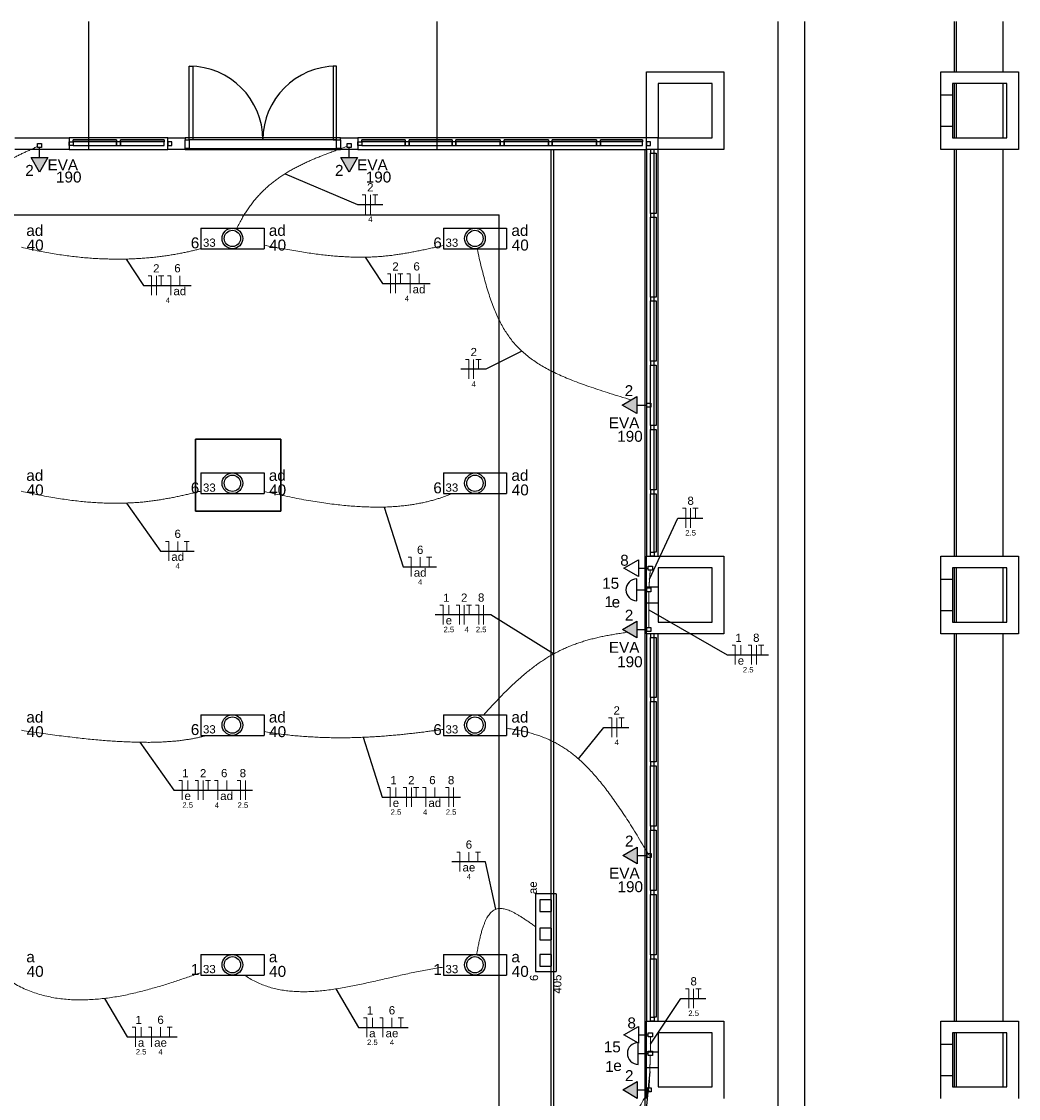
# Model space of a CAD drawing. Header units: millimetres. Extents: x 7 to 269, y 1 to 169.
# Tile 93 of 113: x 69 to 82, y 65 to 79. Entities that reach past the tile are written whole.
import ezdxf

# ---------------------------------------------------------------- set-up
doc = ezdxf.new("R2010")
doc.units = ezdxf.units.MM
doc.header["$MEASUREMENT"] = 0
for name, color, linetype, lineweight in [('Eletroduto - Marco Polo', 6, 'Continuous', 9), ('Fiação - Marco Polo', 3, 'Continuous', 9), ('Layout - Marco Polo', 252, 'Continuous', 25), ('Linha de Chamada - Marco Polo', 1, 'Continuous', 25), ('Luminárias - Marco Polo', 5, 'Continuous', 25), ('Textos - Marco Polo', 143, 'Continuous', 25), ('Tomadas - Marco Polo', 150, 'Continuous', 25)]:
    doc.layers.add(name, color=color, linetype=linetype, lineweight=lineweight)
doc.layers.add('Parede - Marco Polo', color=7, linetype='Continuous')
doc.styles.add('Arial', font='arial.ttf')

msp = doc.modelspace()

# ---------------------------------------------------------------- hatches: boundary and pattern name
at = {"layer": 'Tomadas - Marco Polo', "linetype": 'Continuous'}
for points in [[(68.913, 77.372), (69.021, 77.185), (69.129, 77.372)], [(72.909, 77.372), (73.018, 77.185), (73.126, 77.372)], [(76.729, 74.286), (76.541, 74.178), (76.729, 74.07)], [(76.73, 71.389), (76.542, 71.28), (76.73, 71.172)], [(76.733, 68.473), (76.546, 68.365), (76.733, 68.257)], [(76.733, 65.447), (76.546, 65.339), (76.733, 65.23)]]:
    msp.add_hatch(color=256, dxfattribs=at).paths.add_polyline_path(points)

# ---------------------------------------------------------------- linework, layer by layer
at = {"layer": 'Eletroduto - Marco Polo', "linetype": 'Continuous'}
for points in [[(68.285, 76.462), (68.251, 76.521), (68.223, 76.578), (68.202, 76.633), (68.187, 76.686), (68.178, 76.737), (68.175, 76.785), (68.176, 76.832), (68.183, 76.877), (68.194, 76.92), (68.21, 76.961), (68.229, 77.001), (68.253, 77.039), (68.28, 77.075), (68.31, 77.11), (68.343, 77.143), (68.379, 77.175), (68.417, 77.206), (68.457, 77.235), (68.499, 77.264), (68.542, 77.291), (68.587, 77.317), (68.632, 77.342), (68.678, 77.366), (68.725, 77.389), (68.771, 77.412), (68.818, 77.434), (68.863, 77.455), (68.908, 77.475), (68.952, 77.495), (68.994, 77.514)], [(71.569, 76.462), (71.601, 76.525), (71.634, 76.586), (71.668, 76.644), (71.704, 76.699), (71.741, 76.751), (71.779, 76.801), (71.818, 76.848), (71.859, 76.893), (71.9, 76.936), (71.943, 76.976), (71.986, 77.015), (72.031, 77.052), (72.076, 77.086), (72.123, 77.12), (72.171, 77.151), (72.219, 77.182), (72.268, 77.211), (72.319, 77.238), (72.37, 77.265), (72.422, 77.29), (72.475, 77.315), (72.528, 77.339), (72.583, 77.362), (72.638, 77.384), (72.694, 77.407), (72.75, 77.428), (72.808, 77.45), (72.865, 77.471), (72.924, 77.493), (72.983, 77.514)], [(68.79, 76.215), (68.892, 76.191), (68.992, 76.17), (69.091, 76.151), (69.188, 76.134), (69.283, 76.118), (69.376, 76.105), (69.468, 76.094), (69.558, 76.084), (69.647, 76.076), (69.733, 76.07), (69.818, 76.066), (69.901, 76.063), (69.983, 76.061), (70.063, 76.061), (70.141, 76.062), (70.217, 76.065), (70.291, 76.068), (70.364, 76.073), (70.435, 76.079), (70.505, 76.086), (70.572, 76.094), (70.638, 76.103), (70.703, 76.112), (70.765, 76.122), (70.826, 76.133), (70.885, 76.145), (70.942, 76.157), (70.997, 76.17), (71.051, 76.183), (71.103, 76.196)], [(71.916, 76.242), (72.033, 76.219), (72.146, 76.198), (72.253, 76.179), (72.355, 76.162), (72.453, 76.147), (72.547, 76.133), (72.637, 76.121), (72.723, 76.111), (72.806, 76.103), (72.885, 76.097), (72.962, 76.092), (73.036, 76.088), (73.108, 76.086), (73.178, 76.086), (73.246, 76.086), (73.312, 76.089), (73.377, 76.092), (73.441, 76.097), (73.505, 76.103), (73.568, 76.11), (73.631, 76.119), (73.693, 76.128), (73.757, 76.139), (73.82, 76.15), (73.885, 76.163), (73.951, 76.176), (74.018, 76.19), (74.087, 76.205), (74.158, 76.221), (74.231, 76.237)], [(74.668, 76.197), (74.696, 76.07), (74.725, 75.949), (74.754, 75.835), (74.783, 75.728), (74.814, 75.627), (74.845, 75.532), (74.879, 75.442), (74.913, 75.358), (74.95, 75.278), (74.989, 75.203), (75.031, 75.133), (75.075, 75.067), (75.122, 75.004), (75.173, 74.946), (75.227, 74.89), (75.286, 74.837), (75.348, 74.787), (75.415, 74.739), (75.486, 74.694), (75.562, 74.65), (75.644, 74.607), (75.731, 74.566), (75.823, 74.526), (75.922, 74.486), (76.027, 74.447), (76.139, 74.408), (76.257, 74.368), (76.382, 74.328), (76.515, 74.287), (76.655, 74.245)], [(68.784, 73.066), (68.897, 73.041), (69.007, 73.019), (69.114, 72.998), (69.217, 72.98), (69.317, 72.965), (69.413, 72.951), (69.507, 72.94), (69.597, 72.93), (69.685, 72.923), (69.77, 72.917), (69.853, 72.913), (69.933, 72.911), (70.011, 72.91), (70.086, 72.911), (70.16, 72.914), (70.232, 72.917), (70.301, 72.922), (70.37, 72.928), (70.436, 72.936), (70.502, 72.944), (70.566, 72.953), (70.628, 72.964), (70.69, 72.975), (70.751, 72.986), (70.811, 72.999), (70.87, 73.012), (70.929, 73.025), (70.987, 73.039), (71.045, 73.053), (71.103, 73.068)], [(71.921, 73.063), (72.056, 73.032), (72.186, 73.004), (72.312, 72.979), (72.433, 72.956), (72.549, 72.936), (72.661, 72.919), (72.769, 72.904), (72.873, 72.891), (72.972, 72.881), (73.068, 72.873), (73.16, 72.867), (73.248, 72.863), (73.332, 72.861), (73.414, 72.861), (73.491, 72.862), (73.566, 72.866), (73.638, 72.87), (73.706, 72.877), (73.772, 72.884), (73.836, 72.893), (73.896, 72.904), (73.954, 72.915), (74.01, 72.927), (74.064, 72.941), (74.116, 72.955), (74.165, 72.97), (74.213, 72.985), (74.259, 73.001), (74.304, 73.018), (74.347, 73.035)], [(76.885, 71.82), (76.886, 71.83), (76.887, 71.84), (76.887, 71.849), (76.888, 71.857), (76.889, 71.866), (76.889, 71.873), (76.89, 71.881), (76.89, 71.888), (76.891, 71.895), (76.891, 71.902), (76.892, 71.908), (76.892, 71.914), (76.892, 71.92), (76.893, 71.926), (76.893, 71.932), (76.894, 71.938), (76.894, 71.945), (76.895, 71.951), (76.895, 71.957), (76.896, 71.963), (76.896, 71.97), (76.897, 71.977), (76.897, 71.984), (76.898, 71.991), (76.898, 71.999), (76.899, 72.008), (76.899, 72.016), (76.9, 72.025), (76.901, 72.035), (76.901, 72.045)], [(76.884, 71.307), (76.884, 71.328), (76.884, 71.349), (76.884, 71.368), (76.884, 71.386), (76.884, 71.403), (76.884, 71.419), (76.884, 71.434), (76.884, 71.448), (76.884, 71.462), (76.884, 71.475), (76.884, 71.488), (76.884, 71.501), (76.884, 71.513), (76.884, 71.525), (76.884, 71.537), (76.884, 71.549), (76.884, 71.561), (76.884, 71.573), (76.884, 71.585), (76.884, 71.598), (76.884, 71.612), (76.884, 71.625), (76.884, 71.64), (76.884, 71.655), (76.884, 71.671), (76.884, 71.688), (76.884, 71.706), (76.883, 71.725), (76.883, 71.745), (76.883, 71.767)], [(74.755, 70.181), (74.825, 70.258), (74.892, 70.331), (74.958, 70.401), (75.022, 70.466), (75.085, 70.528), (75.146, 70.586), (75.207, 70.641), (75.266, 70.693), (75.324, 70.741), (75.382, 70.786), (75.439, 70.829), (75.496, 70.868), (75.553, 70.905), (75.609, 70.94), (75.665, 70.971), (75.722, 71.001), (75.778, 71.029), (75.836, 71.054), (75.893, 71.077), (75.952, 71.099), (76.011, 71.119), (76.071, 71.138), (76.132, 71.155), (76.195, 71.17), (76.259, 71.185), (76.324, 71.199), (76.392, 71.211), (76.461, 71.223), (76.532, 71.234), (76.605, 71.245)], [(68.79, 69.98), (68.917, 69.961), (69.041, 69.943), (69.16, 69.926), (69.275, 69.91), (69.387, 69.897), (69.494, 69.884), (69.598, 69.873), (69.699, 69.862), (69.796, 69.854), (69.89, 69.846), (69.98, 69.84), (70.067, 69.835), (70.151, 69.831), (70.232, 69.828), (70.31, 69.826), (70.385, 69.825), (70.457, 69.825), (70.527, 69.827), (70.594, 69.829), (70.658, 69.833), (70.72, 69.837), (70.78, 69.842), (70.837, 69.848), (70.892, 69.856), (70.945, 69.863), (70.997, 69.872), (71.046, 69.882), (71.093, 69.892), (71.139, 69.903), (71.183, 69.915)], [(71.918, 69.963), (72.008, 69.949), (72.097, 69.936), (72.185, 69.925), (72.273, 69.915), (72.36, 69.907), (72.447, 69.9), (72.532, 69.895), (72.617, 69.89), (72.701, 69.887), (72.785, 69.885), (72.867, 69.884), (72.948, 69.884), (73.029, 69.885), (73.109, 69.887), (73.187, 69.89), (73.265, 69.893), (73.342, 69.897), (73.417, 69.902), (73.492, 69.908), (73.565, 69.914), (73.638, 69.92), (73.709, 69.927), (73.779, 69.935), (73.847, 69.942), (73.915, 69.95), (73.981, 69.958), (74.046, 69.967), (74.109, 69.975), (74.171, 69.983), (74.232, 69.992)], [(75.049, 70.006), (75.124, 69.995), (75.196, 69.982), (75.265, 69.967), (75.333, 69.951), (75.398, 69.932), (75.462, 69.912), (75.524, 69.889), (75.585, 69.864), (75.644, 69.836), (75.702, 69.806), (75.759, 69.772), (75.815, 69.736), (75.871, 69.696), (75.926, 69.653), (75.981, 69.606), (76.036, 69.556), (76.091, 69.501), (76.146, 69.443), (76.202, 69.38), (76.258, 69.313), (76.315, 69.242), (76.372, 69.165), (76.431, 69.084), (76.491, 68.998), (76.553, 68.906), (76.616, 68.81), (76.681, 68.707), (76.748, 68.599), (76.816, 68.485), (76.888, 68.365)], [(74.662, 67.087), (74.675, 67.159), (74.688, 67.226), (74.702, 67.288), (74.716, 67.345), (74.73, 67.397), (74.745, 67.444), (74.761, 67.486), (74.777, 67.524), (74.794, 67.558), (74.812, 67.587), (74.831, 67.612), (74.85, 67.633), (74.871, 67.65), (74.892, 67.663), (74.915, 67.673), (74.938, 67.679), (74.963, 67.681), (74.989, 67.68), (75.017, 67.675), (75.045, 67.668), (75.076, 67.657), (75.107, 67.644), (75.141, 67.627), (75.176, 67.608), (75.212, 67.587), (75.251, 67.563), (75.291, 67.536), (75.333, 67.508), (75.377, 67.477), (75.423, 67.444)], [(74.234, 66.924), (74.142, 66.91), (74.049, 66.894), (73.957, 66.877), (73.864, 66.858), (73.772, 66.839), (73.679, 66.818), (73.587, 66.797), (73.495, 66.776), (73.403, 66.755), (73.311, 66.734), (73.22, 66.714), (73.13, 66.695), (73.04, 66.677), (72.95, 66.66), (72.862, 66.645), (72.774, 66.632), (72.687, 66.621), (72.601, 66.613), (72.516, 66.608), (72.432, 66.606), (72.349, 66.608), (72.267, 66.613), (72.187, 66.622), (72.108, 66.635), (72.03, 66.653), (71.954, 66.676), (71.88, 66.704), (71.807, 66.737), (71.736, 66.776), (71.667, 66.821)], [(71.103, 66.851), (71.037, 66.829), (70.968, 66.805), (70.896, 66.781), (70.821, 66.756), (70.744, 66.731), (70.665, 66.705), (70.584, 66.68), (70.5, 66.656), (70.415, 66.632), (70.328, 66.609), (70.24, 66.588), (70.151, 66.568), (70.06, 66.55), (69.969, 66.535), (69.877, 66.522), (69.784, 66.512), (69.691, 66.505), (69.598, 66.501), (69.505, 66.501), (69.412, 66.505), (69.319, 66.513), (69.227, 66.525), (69.136, 66.543), (69.045, 66.565), (68.956, 66.593), (68.868, 66.626), (68.781, 66.665), (68.696, 66.711), (68.612, 66.763), (68.531, 66.821)], [(76.903, 65.837), (76.903, 65.845), (76.903, 65.853), (76.903, 65.861), (76.903, 65.868), (76.903, 65.875), (76.903, 65.881), (76.903, 65.887), (76.903, 65.893), (76.903, 65.899), (76.903, 65.904), (76.903, 65.91), (76.903, 65.915), (76.903, 65.92), (76.903, 65.925), (76.903, 65.93), (76.903, 65.935), (76.903, 65.94), (76.903, 65.946), (76.903, 65.951), (76.903, 65.956), (76.903, 65.962), (76.903, 65.967), (76.903, 65.973), (76.903, 65.98), (76.903, 65.986), (76.903, 65.993), (76.903, 66), (76.903, 66.007), (76.903, 66.015), (76.903, 66.024)], [(76.888, 65.365), (76.889, 65.385), (76.89, 65.403), (76.89, 65.42), (76.891, 65.437), (76.891, 65.452), (76.892, 65.467), (76.892, 65.481), (76.893, 65.494), (76.893, 65.506), (76.894, 65.518), (76.894, 65.53), (76.894, 65.542), (76.895, 65.553), (76.895, 65.564), (76.895, 65.575), (76.896, 65.585), (76.896, 65.596), (76.897, 65.608), (76.897, 65.619), (76.897, 65.631), (76.898, 65.643), (76.898, 65.655), (76.899, 65.669), (76.899, 65.682), (76.9, 65.697), (76.9, 65.712), (76.901, 65.729), (76.901, 65.746), (76.902, 65.764), (76.902, 65.784)], [(76.877, 62.571), (76.828, 62.688), (76.782, 62.801), (76.738, 62.909), (76.698, 63.013), (76.66, 63.115), (76.625, 63.213), (76.593, 63.308), (76.564, 63.4), (76.538, 63.49), (76.515, 63.578), (76.496, 63.664), (76.48, 63.749), (76.468, 63.832), (76.459, 63.915), (76.454, 63.997), (76.453, 64.078), (76.456, 64.16), (76.463, 64.241), (76.473, 64.323), (76.488, 64.406), (76.508, 64.49), (76.531, 64.575), (76.559, 64.662), (76.592, 64.751), (76.629, 64.842), (76.671, 64.935), (76.718, 65.031), (76.769, 65.13), (76.826, 65.233), (76.888, 65.339)]]:
    msp.add_spline(points, degree=3, dxfattribs=at)
at = {"layer": 'Fiação - Marco Polo'}
for p, q in [((73.186, 76.893), (73.228, 76.893)), ((73.228, 76.643), (73.228, 76.893)), ((73.291, 76.643), (73.291, 76.893)), ((73.32, 76.893), (73.386, 76.893)), ((73.353, 76.768), (73.353, 76.893)), ((70.424, 75.846), (70.466, 75.846)), ((70.466, 75.596), (70.466, 75.846)), ((70.529, 75.596), (70.529, 75.846)), ((70.558, 75.846), (70.624, 75.846)), ((70.591, 75.721), (70.591, 75.846)), ((70.674, 75.846), (70.716, 75.846)), ((70.716, 75.596), (70.716, 75.846)), ((70.832, 75.721), (70.832, 75.846)), ((73.51, 75.87), (73.552, 75.87)), ((73.552, 75.62), (73.552, 75.87)), ((73.615, 75.62), (73.615, 75.87)), ((73.644, 75.87), (73.71, 75.87)), ((73.677, 75.745), (73.677, 75.87)), ((73.76, 75.87), (73.802, 75.87)), ((73.802, 75.62), (73.802, 75.87)), ((73.918, 75.745), (73.918, 75.87)), ((74.519, 74.766), (74.561, 74.766)), ((74.561, 74.516), (74.561, 74.766)), ((74.623, 74.516), (74.623, 74.766)), ((74.653, 74.766), (74.719, 74.766)), ((74.686, 74.641), (74.686, 74.766)), ((77.319, 72.845), (77.361, 72.845)), ((77.361, 72.595), (77.361, 72.845)), ((77.423, 72.595), (77.423, 72.845)), ((77.452, 72.845), (77.519, 72.845)), ((77.486, 72.72), (77.486, 72.845)), ((70.647, 72.418), (70.688, 72.418)), ((70.688, 72.168), (70.688, 72.418)), ((70.804, 72.293), (70.804, 72.418)), ((70.887, 72.418), (70.954, 72.418)), ((70.92, 72.293), (70.92, 72.418)), ((73.776, 72.213), (73.817, 72.213)), ((73.817, 71.963), (73.817, 72.213)), ((73.933, 72.088), (73.933, 72.213)), ((74.016, 72.213), (74.082, 72.213)), ((74.049, 72.088), (74.049, 72.213)), ((74.188, 71.597), (74.229, 71.597)), ((74.229, 71.347), (74.229, 71.597)), ((74.303, 71.472), (74.303, 71.597)), ((74.397, 71.597), (74.439, 71.597)), ((74.439, 71.347), (74.439, 71.597)), ((74.502, 71.347), (74.502, 71.597)), ((74.531, 71.597), (74.597, 71.597)), ((74.564, 71.472), (74.564, 71.597)), ((74.647, 71.597), (74.689, 71.597)), ((74.689, 71.347), (74.689, 71.597)), ((74.752, 71.347), (74.752, 71.597)), ((77.957, 71.078), (77.998, 71.078)), ((77.998, 70.828), (77.998, 71.078)), ((78.072, 70.953), (78.072, 71.078)), ((78.166, 71.078), (78.208, 71.078)), ((78.208, 70.828), (78.208, 71.078)), ((78.271, 70.828), (78.271, 71.078)), ((78.3, 71.078), (78.366, 71.078)), ((78.333, 70.953), (78.333, 71.078)), ((76.365, 70.142), (76.407, 70.142)), ((76.407, 69.892), (76.407, 70.142)), ((76.469, 69.892), (76.469, 70.142)), ((76.498, 70.142), (76.565, 70.142)), ((76.532, 70.017), (76.532, 70.142)), ((70.818, 69.331), (70.86, 69.331)), ((70.86, 69.081), (70.86, 69.331)), ((70.934, 69.206), (70.934, 69.331)), ((71.028, 69.331), (71.07, 69.331)), ((71.07, 69.081), (71.07, 69.331)), ((71.132, 69.081), (71.132, 69.331)), ((71.161, 69.331), (71.228, 69.331)), ((71.195, 69.206), (71.195, 69.331)), ((71.278, 69.331), (71.32, 69.331)), ((71.32, 69.081), (71.32, 69.331)), ((71.436, 69.206), (71.436, 69.331)), ((71.572, 69.331), (71.614, 69.331)), ((71.614, 69.081), (71.614, 69.331)), ((71.677, 69.081), (71.677, 69.331)), ((73.505, 69.241), (73.546, 69.241)), ((73.546, 68.991), (73.546, 69.241)), ((73.62, 69.116), (73.62, 69.241)), ((73.715, 69.241), (73.756, 69.241)), ((73.756, 68.991), (73.756, 69.241)), ((73.819, 68.991), (73.819, 69.241)), ((73.848, 69.241), (73.915, 69.241)), ((73.881, 69.116), (73.881, 69.241)), ((73.965, 69.241), (74.006, 69.241)), ((74.006, 68.991), (74.006, 69.241)), ((74.122, 69.116), (74.122, 69.241)), ((74.259, 69.241), (74.301, 69.241)), ((74.301, 68.991), (74.301, 69.241)), ((74.363, 68.991), (74.363, 69.241)), ((74.404, 68.409), (74.446, 68.409)), ((74.446, 68.159), (74.446, 68.409)), ((74.562, 68.284), (74.562, 68.409)), ((74.645, 68.409), (74.711, 68.409)), ((74.678, 68.284), (74.678, 68.409)), ((77.358, 66.644), (77.399, 66.644)), ((77.399, 66.394), (77.399, 66.644)), ((77.462, 66.394), (77.462, 66.644)), ((77.491, 66.644), (77.558, 66.644)), ((77.524, 66.519), (77.524, 66.644)), ((73.201, 66.269), (73.243, 66.269)), ((73.243, 66.019), (73.243, 66.269)), ((73.316, 66.144), (73.316, 66.269)), ((73.411, 66.269), (73.452, 66.269)), ((73.452, 66.019), (73.452, 66.269)), ((73.568, 66.144), (73.568, 66.269)), ((73.651, 66.269), (73.718, 66.269)), ((73.684, 66.144), (73.684, 66.269)), ((70.216, 66.147), (70.258, 66.147)), ((70.258, 65.897), (70.258, 66.147)), ((70.331, 66.022), (70.331, 66.147)), ((70.426, 66.147), (70.467, 66.147)), ((70.467, 65.897), (70.467, 66.147)), ((70.583, 66.022), (70.583, 66.147)), ((70.666, 66.147), (70.733, 66.147)), ((70.699, 66.022), (70.699, 66.147))]:
    msp.add_line(p, q, dxfattribs=at)
at = {"layer": 'Layout - Marco Polo', "color": 9}
for p, q in [((69.653, 79.127), (69.653, 77.477)), ((69.653, 79.127), (69.653, 77.477)), ((74.153, 77.477), (74.153, 79.127)), ((74.153, 77.477), (74.153, 79.127)), ((78.893, 79.127), (78.893, 54.727)), ((78.893, 79.127), (78.893, 54.727)), ((80.828, 72.227), (80.828, 77.477)), ((80.853, 72.227), (80.853, 77.477)), ((80.828, 66.227), (80.828, 71.227)), ((80.853, 66.227), (80.853, 71.227))]:
    msp.add_line(p, q, dxfattribs=at)
at = {"layer": 'Layout - Marco Polo'}
for p, q in [((78.553, 54.502), (78.553, 79.127)), ((70.953, 78.551), (70.998, 78.551)), ((70.953, 77.601), (70.953, 78.551)), ((70.998, 78.551), (70.998, 77.601)), ((72.809, 78.551), (72.809, 77.601)), ((72.853, 78.551), (72.809, 78.551)), ((72.853, 77.601), (72.853, 78.551)), ((70.678, 77.627), (69.403, 77.627)), ((69.403, 77.577), (69.453, 77.577)), ((69.403, 77.577), (69.453, 77.577)), ((70.016, 77.601), (69.453, 77.601)), ((69.453, 77.577), (69.453, 77.601)), ((69.453, 77.576), (69.453, 77.601)), ((69.453, 77.601), (70.016, 77.601)), ((69.453, 77.577), (69.453, 77.527)), ((70.016, 77.577), (69.453, 77.577)), ((69.453, 77.577), (69.453, 77.527)), ((69.453, 77.577), (69.453, 77.527)), ((70.016, 77.576), (69.453, 77.576)), ((70.016, 77.601), (70.016, 77.577)), ((70.016, 77.601), (70.016, 77.576)), ((70.016, 77.527), (70.016, 77.577)), ((70.066, 77.577), (70.016, 77.577)), ((70.016, 77.577), (70.016, 77.527)), ((70.066, 77.577), (70.016, 77.577)), ((70.016, 77.577), (70.016, 77.527)), ((70.628, 77.601), (70.066, 77.601)), ((70.066, 77.577), (70.066, 77.601)), ((70.066, 77.576), (70.066, 77.601)), ((70.066, 77.601), (70.628, 77.601)), ((70.066, 77.577), (70.066, 77.527)), ((70.628, 77.577), (70.066, 77.577)), ((70.066, 77.527), (70.066, 77.577)), ((70.066, 77.527), (70.066, 77.577)), ((70.628, 77.576), (70.066, 77.576)), ((70.628, 77.601), (70.628, 77.577)), ((70.628, 77.601), (70.628, 77.576)), ((70.628, 77.527), (70.628, 77.577)), ((70.678, 77.627), (70.902, 77.627)), ((70.728, 77.577), (70.678, 77.577)), ((70.728, 77.577), (70.678, 77.577)), ((70.678, 77.577), (70.678, 77.527)), ((70.728, 77.527), (70.728, 77.577)), ((70.728, 77.527), (70.728, 77.577)), ((72.904, 77.627), (70.902, 77.627)), ((72.853, 77.601), (70.953, 77.601)), ((76.853, 77.627), (73.128, 77.627)), ((73.128, 77.577), (73.178, 77.577)), ((73.128, 77.577), (73.178, 77.577)), ((73.741, 77.601), (73.178, 77.601)), ((73.178, 77.577), (73.178, 77.601)), ((73.178, 77.576), (73.178, 77.601)), ((73.178, 77.601), (73.741, 77.601)), ((73.178, 77.577), (73.178, 77.527)), ((73.741, 77.577), (73.178, 77.577)), ((73.178, 77.577), (73.178, 77.527)), ((73.178, 77.577), (73.178, 77.527)), ((73.741, 77.576), (73.178, 77.576)), ((73.741, 77.601), (73.741, 77.577)), ((73.741, 77.601), (73.741, 77.576)), ((73.741, 77.527), (73.741, 77.577)), ((73.791, 77.577), (73.741, 77.577)), ((73.741, 77.577), (73.741, 77.527)), ((73.791, 77.577), (73.741, 77.577)), ((73.741, 77.577), (73.741, 77.527)), ((74.345, 77.601), (73.791, 77.601)), ((73.791, 77.577), (73.791, 77.601)), ((73.791, 77.576), (73.791, 77.601)), ((73.791, 77.601), (74.345, 77.601)), ((73.791, 77.577), (73.791, 77.527)), ((74.345, 77.577), (73.791, 77.577)), ((73.791, 77.527), (73.791, 77.577)), ((73.791, 77.527), (73.791, 77.577)), ((74.345, 77.576), (73.791, 77.576)), ((74.345, 77.601), (74.345, 77.577)), ((74.345, 77.601), (74.345, 77.576)), ((74.345, 77.527), (74.345, 77.577)), ((74.395, 77.577), (74.345, 77.577)), ((74.345, 77.577), (74.345, 77.527)), ((74.395, 77.577), (74.345, 77.577)), ((74.345, 77.577), (74.345, 77.527)), ((74.966, 77.601), (74.395, 77.601)), ((74.395, 77.577), (74.395, 77.601)), ((74.395, 77.576), (74.395, 77.601)), ((74.395, 77.601), (74.966, 77.601)), ((74.395, 77.577), (74.395, 77.527)), ((74.966, 77.577), (74.395, 77.577)), ((74.395, 77.527), (74.395, 77.577)), ((74.395, 77.527), (74.395, 77.577)), ((74.966, 77.576), (74.395, 77.576)), ((74.966, 77.601), (74.966, 77.577)), ((74.966, 77.601), (74.966, 77.576)), ((74.966, 77.527), (74.966, 77.577)), ((75.016, 77.577), (74.966, 77.577)), ((74.966, 77.577), (74.966, 77.527)), ((75.016, 77.577), (74.966, 77.577)), ((74.966, 77.577), (74.966, 77.527)), ((75.587, 77.601), (75.016, 77.601)), ((75.016, 77.577), (75.016, 77.601)), ((75.016, 77.576), (75.016, 77.601)), ((75.016, 77.601), (75.587, 77.601)), ((75.016, 77.577), (75.016, 77.527)), ((75.587, 77.577), (75.016, 77.577)), ((75.016, 77.527), (75.016, 77.577)), ((75.016, 77.527), (75.016, 77.577)), ((75.587, 77.576), (75.016, 77.576)), ((75.587, 77.601), (75.587, 77.577)), ((75.587, 77.601), (75.587, 77.576)), ((75.637, 77.577), (75.587, 77.577)), ((75.587, 77.577), (75.587, 77.527)), ((75.587, 77.527), (75.587, 77.577)), ((75.637, 77.577), (75.587, 77.577)), ((75.587, 77.577), (75.587, 77.527)), ((76.208, 77.601), (75.637, 77.601)), ((75.637, 77.577), (75.637, 77.601)), ((75.637, 77.576), (75.637, 77.601)), ((75.637, 77.601), (76.208, 77.601)), ((75.637, 77.577), (75.637, 77.527)), ((76.208, 77.577), (75.637, 77.577)), ((75.637, 77.527), (75.637, 77.577)), ((75.637, 77.527), (75.637, 77.577)), ((76.208, 77.576), (75.637, 77.576)), ((76.208, 77.601), (76.208, 77.577)), ((76.208, 77.601), (76.208, 77.576)), ((76.208, 77.527), (76.208, 77.577)), ((76.258, 77.577), (76.208, 77.577)), ((76.208, 77.577), (76.208, 77.527)), ((76.258, 77.577), (76.208, 77.577)), ((76.208, 77.577), (76.208, 77.527)), ((76.803, 77.601), (76.258, 77.601)), ((76.258, 77.577), (76.258, 77.601)), ((76.258, 77.576), (76.258, 77.601)), ((76.258, 77.601), (76.803, 77.601)), ((76.258, 77.577), (76.258, 77.527)), ((76.803, 77.577), (76.258, 77.577)), ((76.258, 77.527), (76.258, 77.577)), ((76.258, 77.527), (76.258, 77.577)), ((76.803, 77.576), (76.258, 77.576)), ((69.453, 77.527), (69.403, 77.527)), ((69.453, 77.527), (69.403, 77.527)), ((69.403, 77.477), (70.678, 77.477)), ((69.453, 77.527), (70.016, 77.527)), ((69.453, 77.527), (70.016, 77.527)), ((70.016, 77.527), (70.066, 77.527)), ((70.016, 77.527), (70.066, 77.527)), ((70.066, 77.527), (70.628, 77.527)), ((70.066, 77.527), (70.628, 77.527)), ((70.678, 77.527), (70.728, 77.527)), ((70.678, 77.527), (70.728, 77.527)), ((70.902, 77.477), (70.678, 77.477)), ((70.902, 77.477), (72.904, 77.477)), ((70.953, 77.487), (72.853, 77.487)), ((73.178, 77.527), (73.128, 77.527)), ((73.178, 77.527), (73.128, 77.527)), ((73.128, 77.477), (76.853, 77.477)), ((73.178, 77.527), (73.741, 77.527)), ((73.178, 77.527), (73.741, 77.527)), ((73.741, 77.527), (73.791, 77.527)), ((73.741, 77.527), (73.791, 77.527)), ((73.791, 77.527), (74.345, 77.527)), ((73.791, 77.527), (74.345, 77.527)), ((74.345, 77.527), (74.395, 77.527)), ((74.345, 77.527), (74.395, 77.527)), ((74.395, 77.527), (74.966, 77.527)), ((74.395, 77.527), (74.966, 77.527)), ((74.966, 77.527), (75.016, 77.527)), ((74.966, 77.527), (75.016, 77.527)), ((75.016, 77.527), (75.587, 77.527)), ((75.016, 77.527), (75.587, 77.527)), ((75.587, 77.527), (75.637, 77.527)), ((75.587, 77.527), (75.637, 77.527)), ((75.623, 52.846), (75.623, 77.477)), ((75.637, 77.527), (76.208, 77.527)), ((75.637, 77.527), (76.208, 77.527)), ((75.653, 77.477), (75.653, 52.858)), ((75.653, 77.477), (75.653, 52.858)), ((76.208, 77.527), (76.258, 77.527)), ((76.208, 77.527), (76.258, 77.527)), ((76.258, 77.527), (76.803, 77.527)), ((76.258, 77.527), (76.803, 77.527)), ((76.853, 77.477), (76.853, 72.227)), ((76.903, 76.652), (76.903, 77.427)), ((76.953, 76.652), (76.953, 77.427)), ((76.978, 77.427), (76.978, 76.652)), ((77.003, 72.227), (77.003, 77.477)), ((81.453, 77.477), (81.453, 72.227)), ((65.576, 76.632), (74.951, 76.632)), ((74.951, 54.132), (74.951, 76.632)), ((76.903, 76.652), (76.903, 76.602)), ((76.953, 76.652), (76.903, 76.652)), ((76.903, 76.602), (76.953, 76.602)), ((76.903, 75.572), (76.903, 76.602)), ((76.978, 76.652), (76.953, 76.652)), ((76.953, 76.602), (76.953, 76.652)), ((76.953, 75.572), (76.953, 76.602)), ((76.953, 76.602), (76.978, 76.602)), ((76.978, 76.602), (76.978, 75.572)), ((76.903, 75.572), (76.903, 75.522)), ((76.953, 75.572), (76.903, 75.572)), ((76.903, 75.522), (76.953, 75.522)), ((76.903, 74.742), (76.903, 75.522)), ((76.978, 75.572), (76.953, 75.572)), ((76.953, 75.522), (76.953, 75.572)), ((76.953, 74.742), (76.953, 75.522)), ((76.953, 75.522), (76.978, 75.522)), ((76.978, 75.522), (76.978, 74.742)), ((76.903, 74.742), (76.903, 74.692)), ((76.953, 74.742), (76.903, 74.742)), ((76.903, 74.692), (76.953, 74.692)), ((76.903, 73.912), (76.903, 74.692)), ((76.978, 74.742), (76.953, 74.742)), ((76.953, 74.692), (76.953, 74.742)), ((76.953, 73.912), (76.953, 74.692)), ((76.953, 74.692), (76.978, 74.692)), ((76.978, 74.692), (76.978, 73.912)), ((76.903, 73.912), (76.903, 73.862)), ((76.953, 73.912), (76.903, 73.912)), ((76.903, 73.862), (76.953, 73.862)), ((76.903, 73.082), (76.903, 73.862)), ((76.978, 73.912), (76.953, 73.912)), ((76.953, 73.862), (76.953, 73.912)), ((76.953, 73.082), (76.953, 73.862)), ((76.953, 73.862), (76.978, 73.862)), ((76.978, 73.862), (76.978, 73.082)), ((76.903, 73.082), (76.903, 73.032)), ((76.953, 73.082), (76.903, 73.082)), ((76.903, 73.032), (76.953, 73.032)), ((76.903, 72.277), (76.903, 73.032)), ((76.978, 73.082), (76.953, 73.082)), ((76.953, 73.032), (76.953, 73.082)), ((76.953, 72.277), (76.953, 73.032)), ((76.953, 73.032), (76.978, 73.032)), ((76.978, 73.032), (76.978, 72.277)), ((76.903, 72.227), (76.903, 72.277)), ((76.903, 72.277), (76.953, 72.277)), ((76.978, 72.277), (76.953, 72.277)), ((76.953, 72.277), (76.953, 72.227)), ((76.853, 71.227), (76.853, 66.227)), ((76.903, 71.227), (76.903, 71.177)), ((76.903, 71.177), (76.953, 71.177)), ((76.903, 70.402), (76.903, 71.177)), ((76.953, 71.177), (76.953, 71.227)), ((76.953, 70.402), (76.953, 71.177)), ((76.953, 71.177), (76.978, 71.177)), ((76.978, 71.177), (76.978, 70.402)), ((77.003, 66.227), (77.003, 71.227)), ((81.453, 71.227), (81.453, 66.227)), ((76.903, 70.402), (76.903, 70.352)), ((76.953, 70.402), (76.903, 70.402)), ((76.903, 70.352), (76.953, 70.352)), ((76.903, 69.572), (76.903, 70.352)), ((76.978, 70.402), (76.953, 70.402)), ((76.953, 70.352), (76.953, 70.402)), ((76.953, 69.572), (76.953, 70.352)), ((76.953, 70.352), (76.978, 70.352)), ((76.978, 70.352), (76.978, 69.572)), ((76.903, 69.572), (76.903, 69.522)), ((76.953, 69.572), (76.903, 69.572)), ((76.903, 69.522), (76.953, 69.522)), ((76.903, 68.742), (76.903, 69.522)), ((76.978, 69.572), (76.953, 69.572)), ((76.953, 69.522), (76.953, 69.572)), ((76.953, 68.742), (76.953, 69.522)), ((76.953, 69.522), (76.978, 69.522)), ((76.978, 69.522), (76.978, 68.742)), ((76.903, 68.742), (76.903, 68.692)), ((76.953, 68.742), (76.903, 68.742)), ((76.903, 68.692), (76.953, 68.692)), ((76.903, 67.912), (76.903, 68.692)), ((76.978, 68.742), (76.953, 68.742)), ((76.953, 68.692), (76.953, 68.742)), ((76.953, 67.912), (76.953, 68.692)), ((76.953, 68.692), (76.978, 68.692)), ((76.978, 68.692), (76.978, 67.912)), ((76.903, 67.912), (76.903, 67.862)), ((76.953, 67.912), (76.903, 67.912)), ((76.903, 67.862), (76.953, 67.862)), ((76.903, 67.082), (76.903, 67.862)), ((76.978, 67.912), (76.953, 67.912)), ((76.953, 67.862), (76.953, 67.912)), ((76.953, 67.082), (76.953, 67.862)), ((76.953, 67.862), (76.978, 67.862)), ((76.978, 67.862), (76.978, 67.082)), ((76.903, 67.082), (76.903, 67.032)), ((76.953, 67.082), (76.903, 67.082)), ((76.903, 67.032), (76.953, 67.032)), ((76.903, 66.277), (76.903, 67.032)), ((76.978, 67.082), (76.953, 67.082)), ((76.953, 67.032), (76.953, 67.082)), ((76.953, 66.277), (76.953, 67.032)), ((76.953, 67.032), (76.978, 67.032)), ((76.978, 67.032), (76.978, 66.277)), ((76.903, 66.227), (76.903, 66.277)), ((76.903, 66.277), (76.953, 66.277)), ((76.978, 66.277), (76.953, 66.277)), ((76.953, 66.277), (76.953, 66.227))]:
    msp.add_line(p, q, dxfattribs=at)
for centre, start, end in [((70.953, 77.601), 0, 90), ((72.853, 77.601), 90, 180)]:
    msp.add_arc(centre, 0.95, start, end, dxfattribs=at)
at = {"layer": 'Linha de Chamada - Marco Polo'}
for p, q in [((72.19, 77.163), (73.124, 76.768)), ((73.124, 76.768), (73.449, 76.768)), ((70.137, 76.062), (70.362, 75.721)), ((73.223, 76.086), (73.448, 75.745)), ((70.362, 75.721), (70.976, 75.721)), ((73.448, 75.745), (74.062, 75.745)), ((75.243, 74.875), (74.782, 74.641)), ((74.782, 74.641), (74.457, 74.641)), ((70.145, 72.913), (70.584, 72.293)), ((73.467, 72.862), (73.713, 72.088)), ((76.893, 71.932), (77.257, 72.72)), ((77.257, 72.72), (77.582, 72.72)), ((70.584, 72.293), (71.016, 72.293)), ((73.713, 72.088), (74.145, 72.088)), ((74.844, 71.472), (74.125, 71.472)), ((75.654, 70.965), (74.844, 71.472)), ((76.884, 71.537), (77.894, 70.953)), ((77.894, 70.953), (78.429, 70.953)), ((75.974, 69.613), (76.302, 70.017)), ((76.302, 70.017), (76.627, 70.017)), ((70.317, 69.826), (70.756, 69.206)), ((73.197, 69.89), (73.442, 69.116)), ((70.756, 69.206), (71.769, 69.206)), ((73.442, 69.116), (74.455, 69.116)), ((74.774, 68.284), (74.342, 68.284)), ((74.911, 67.672), (74.774, 68.284)), ((72.845, 66.642), (73.139, 66.144)), ((69.86, 66.52), (70.154, 66.022)), ((76.903, 65.93), (77.295, 66.519)), ((77.295, 66.519), (77.62, 66.519)), ((70.154, 66.022), (70.795, 66.022)), ((73.139, 66.144), (73.78, 66.144)), ((76.895, 65.575), (76.799, 64.594))]:
    msp.add_line(p, q, dxfattribs=at)
at = {"layer": 'Luminárias - Marco Polo'}
for p, q in [((71.102, 76.461), (71.918, 76.461)), ((71.102, 76.461), (71.102, 76.196)), ((71.918, 76.461), (71.918, 76.196)), ((74.232, 76.461), (75.048, 76.461)), ((74.232, 76.461), (74.232, 76.196)), ((75.048, 76.461), (75.048, 76.196)), ((71.102, 76.196), (71.918, 76.196)), ((74.232, 76.196), (75.048, 76.196)), ((71.102, 73.301), (71.918, 73.301)), ((71.102, 73.301), (71.102, 73.036)), ((71.918, 73.301), (71.918, 73.036)), ((74.232, 73.301), (75.048, 73.301)), ((74.232, 73.301), (74.232, 73.036)), ((75.048, 73.301), (75.048, 73.036)), ((71.102, 73.036), (71.918, 73.036)), ((74.232, 73.036), (75.048, 73.036)), ((76.728, 71.652), (76.728, 71.934)), ((76.728, 71.793), (76.857, 71.793)), ((76.857, 71.767), (76.857, 71.82)), ((76.857, 71.82), (76.91, 71.82)), ((76.91, 71.767), (76.857, 71.767)), ((76.91, 71.82), (76.91, 71.767)), ((71.102, 70.18), (71.918, 70.18)), ((71.102, 70.18), (71.102, 69.915)), ((71.918, 70.18), (71.918, 69.915)), ((74.232, 70.18), (75.048, 70.18)), ((74.232, 70.18), (74.232, 69.915)), ((75.048, 70.18), (75.048, 69.915)), ((71.102, 69.915), (71.918, 69.915)), ((74.232, 69.915), (75.048, 69.915)), ((75.688, 67.869), (75.423, 67.869)), ((75.423, 67.869), (75.423, 66.869)), ((75.688, 67.869), (75.688, 66.869)), ((71.102, 67.086), (71.918, 67.086)), ((71.102, 67.086), (71.102, 66.821)), ((71.918, 67.086), (71.918, 66.821)), ((74.232, 67.086), (75.048, 67.086)), ((74.232, 67.086), (74.232, 66.821)), ((75.048, 67.086), (75.048, 66.821)), ((75.423, 66.869), (75.688, 66.869)), ((71.102, 66.821), (71.918, 66.821)), ((74.232, 66.821), (75.048, 66.821)), ((76.748, 65.669), (76.748, 65.952)), ((76.748, 65.81), (76.877, 65.81)), ((76.877, 65.784), (76.877, 65.837)), ((76.877, 65.837), (76.93, 65.837)), ((76.93, 65.784), (76.877, 65.784)), ((76.93, 65.837), (76.93, 65.784))]:
    msp.add_line(p, q, dxfattribs=at)
for points in [[(75.627, 67.792), (75.476, 67.792), (75.476, 67.641), (75.627, 67.641), (75.627, 67.792)], [(75.627, 67.427), (75.476, 67.427), (75.476, 67.276), (75.627, 67.276), (75.627, 67.427)], [(75.627, 67.088), (75.476, 67.088), (75.476, 66.938), (75.627, 66.938), (75.627, 67.088)]]:
    msp.add_lwpolyline(points, close=True, dxfattribs=at)
for centre, radius in [((71.51, 76.328), 0.133), ((74.64, 76.328), 0.133), ((71.51, 76.328), 0.105), ((74.64, 76.328), 0.105), ((71.51, 73.168), 0.133), ((71.51, 73.168), 0.105), ((74.64, 73.168), 0.133), ((74.64, 73.168), 0.105), ((71.51, 70.048), 0.133), ((71.51, 70.048), 0.105), ((74.64, 70.048), 0.133), ((74.64, 70.048), 0.105), ((71.51, 66.954), 0.133), ((71.51, 66.954), 0.105), ((74.64, 66.954), 0.133), ((74.64, 66.954), 0.105)]:
    msp.add_circle(centre, radius, dxfattribs=at)
for centre in [(76.728, 71.793), (76.748, 65.81)]:
    msp.add_arc(centre, 0.141, 90, 270, dxfattribs=at)
at = {"layer": 'Parede - Marco Polo', "color": 9}
for p, q in [((80.828, 78.477), (80.828, 79.127)), ((80.853, 78.477), (80.853, 79.127)), ((80.828, 77.627), (80.828, 78.327)), ((80.853, 77.627), (80.853, 78.327)), ((71.034, 73.738), (71.034, 72.808)), ((72.134, 73.738), (71.034, 73.738)), ((71.034, 72.808), (71.034, 73.738)), ((71.034, 73.738), (72.134, 73.738)), ((72.134, 72.808), (72.134, 73.738)), ((72.134, 73.738), (72.134, 72.808)), ((71.034, 72.808), (72.134, 72.808)), ((72.134, 72.808), (71.034, 72.808)), ((80.828, 71.377), (80.828, 72.077)), ((80.853, 71.377), (80.853, 72.077)), ((80.828, 65.377), (80.828, 66.077)), ((80.853, 65.377), (80.853, 66.077))]:
    msp.add_line(p, q, dxfattribs=at)
at = {"layer": 'Parede - Marco Polo'}
for p, q in [((81.453, 79.127), (81.453, 78.477)), ((76.853, 78.477), (77.853, 78.477)), ((76.853, 77.477), (76.853, 78.477)), ((77.853, 78.477), (77.853, 77.477)), ((80.653, 78.477), (81.653, 78.477)), ((80.653, 77.477), (80.653, 78.477)), ((81.653, 78.477), (81.653, 77.477)), ((77.703, 78.327), (77.003, 78.327)), ((77.003, 78.327), (77.003, 77.627)), ((77.703, 77.627), (77.703, 78.327)), ((81.503, 78.327), (80.803, 78.327)), ((80.803, 78.327), (80.803, 77.627)), ((81.453, 78.327), (81.453, 77.627)), ((81.503, 77.627), (81.503, 78.327)), ((80.803, 78.177), (80.653, 78.177)), ((80.653, 77.777), (80.803, 77.777)), ((68.703, 77.627), (69.403, 77.627)), ((69.403, 77.627), (69.403, 77.477)), ((69.403, 77.527), (69.403, 77.577)), ((70.678, 77.477), (70.678, 77.627)), ((70.902, 77.627), (70.902, 77.601)), ((70.902, 77.487), (70.902, 77.601)), ((70.902, 77.601), (70.953, 77.601)), ((70.998, 77.601), (70.953, 77.601)), ((70.953, 77.601), (70.953, 77.487)), ((72.809, 77.601), (72.853, 77.601)), ((72.853, 77.487), (72.853, 77.601)), ((72.853, 77.601), (72.904, 77.601)), ((72.904, 77.601), (72.904, 77.627)), ((72.904, 77.627), (73.128, 77.627)), ((72.904, 77.601), (72.904, 77.487)), ((73.128, 77.627), (73.128, 77.477)), ((73.128, 77.527), (73.128, 77.577)), ((76.803, 77.601), (76.803, 77.577)), ((76.803, 77.601), (76.803, 77.576)), ((76.803, 77.527), (76.803, 77.577)), ((77.003, 77.627), (76.853, 77.627)), ((76.903, 77.577), (76.853, 77.577)), ((76.903, 77.577), (76.853, 77.577)), ((76.853, 77.577), (76.853, 77.527)), ((76.903, 77.527), (76.903, 77.577)), ((76.903, 77.527), (76.903, 77.577)), ((77.003, 77.627), (77.703, 77.627)), ((77.003, 77.477), (77.003, 77.627)), ((80.803, 77.627), (81.503, 77.627)), ((69.403, 77.477), (68.703, 77.477)), ((70.902, 77.487), (70.902, 77.477)), ((70.953, 77.487), (70.902, 77.487)), ((72.904, 77.487), (72.853, 77.487)), ((72.904, 77.477), (72.904, 77.487)), ((73.128, 77.477), (72.904, 77.477)), ((76.833, 77.477), (76.833, 53.388)), ((76.853, 77.527), (76.903, 77.527)), ((76.853, 77.527), (76.903, 77.527)), ((77.853, 77.477), (76.853, 77.477)), ((76.903, 77.477), (76.903, 77.427)), ((76.953, 77.477), (76.903, 77.477)), ((76.903, 77.427), (76.953, 77.427)), ((76.953, 77.427), (76.953, 77.477)), ((76.953, 77.427), (76.978, 77.427)), ((81.653, 77.477), (80.653, 77.477)), ((76.853, 71.227), (76.853, 72.227)), ((76.853, 72.227), (77.853, 72.227)), ((76.953, 72.227), (76.903, 72.227)), ((77.853, 72.227), (77.853, 71.227)), ((80.653, 72.227), (81.653, 72.227)), ((80.653, 71.227), (80.653, 72.227)), ((81.653, 72.227), (81.653, 71.227)), ((77.003, 72.077), (77.003, 71.377)), ((77.703, 72.077), (77.003, 72.077)), ((77.703, 71.377), (77.703, 72.077)), ((81.503, 72.077), (80.803, 72.077)), ((80.803, 72.077), (80.803, 71.377)), ((81.453, 72.077), (81.453, 71.377)), ((81.503, 71.377), (81.503, 72.077)), ((80.803, 71.927), (80.653, 71.927)), ((77.003, 71.827), (76.853, 71.827)), ((76.853, 71.627), (77.003, 71.627)), ((80.653, 71.527), (80.803, 71.527)), ((77.003, 71.377), (77.703, 71.377)), ((80.803, 71.377), (81.503, 71.377)), ((77.853, 71.227), (76.853, 71.227)), ((76.953, 71.227), (76.903, 71.227)), ((81.653, 71.227), (80.653, 71.227)), ((76.853, 65.227), (76.853, 66.227)), ((76.853, 66.227), (77.853, 66.227)), ((76.953, 66.227), (76.903, 66.227)), ((77.853, 66.227), (77.853, 65.227)), ((80.653, 66.227), (81.653, 66.227)), ((80.653, 65.227), (80.653, 66.227)), ((81.653, 66.227), (81.653, 65.227)), ((77.003, 66.077), (77.003, 65.377)), ((77.703, 66.077), (77.003, 66.077)), ((77.703, 65.377), (77.703, 66.077)), ((81.503, 66.077), (80.803, 66.077)), ((80.803, 66.077), (80.803, 65.377)), ((81.453, 66.077), (81.453, 65.377)), ((81.503, 65.377), (81.503, 66.077)), ((80.803, 65.927), (80.653, 65.927)), ((77.003, 65.827), (76.853, 65.827)), ((76.853, 65.627), (77.003, 65.627)), ((80.653, 65.527), (80.803, 65.527)), ((77.003, 65.377), (77.703, 65.377)), ((80.803, 65.377), (81.503, 65.377))]:
    msp.add_line(p, q, dxfattribs=at)
at = {"layer": 'Tomadas - Marco Polo'}
for p, q in [((68.994, 77.553), (69.047, 77.553)), ((68.994, 77.5), (68.994, 77.553)), ((69.047, 77.5), (68.994, 77.5)), ((69.021, 77.372), (69.021, 77.5)), ((69.047, 77.553), (69.047, 77.5)), ((72.991, 77.553), (73.044, 77.553)), ((72.991, 77.5), (72.991, 77.553)), ((73.044, 77.5), (72.991, 77.5)), ((73.018, 77.372), (73.018, 77.5)), ((73.044, 77.553), (73.044, 77.5)), ((69.021, 77.185), (68.913, 77.372)), ((68.913, 77.372), (69.129, 77.372)), ((69.129, 77.372), (69.021, 77.185)), ((73.018, 77.185), (72.909, 77.372)), ((72.909, 77.372), (73.126, 77.372)), ((73.126, 77.372), (73.018, 77.185)), ((76.541, 74.178), (76.729, 74.286)), ((76.729, 74.286), (76.729, 74.07)), ((76.729, 74.07), (76.541, 74.178)), ((76.729, 74.178), (76.857, 74.178)), ((76.857, 74.151), (76.857, 74.204)), ((76.857, 74.204), (76.91, 74.204)), ((76.91, 74.151), (76.857, 74.151)), ((76.91, 74.204), (76.91, 74.151)), ((76.561, 72.072), (76.749, 72.18)), ((76.749, 72.18), (76.749, 71.964)), ((76.749, 71.964), (76.561, 72.072)), ((76.749, 72.072), (76.877, 72.072)), ((76.877, 72.045), (76.877, 72.098)), ((76.877, 72.098), (76.93, 72.098)), ((76.93, 72.045), (76.877, 72.045)), ((76.93, 72.098), (76.93, 72.045)), ((76.542, 71.28), (76.73, 71.389)), ((76.73, 71.389), (76.73, 71.172)), ((76.858, 71.254), (76.858, 71.307)), ((76.858, 71.307), (76.911, 71.307)), ((76.911, 71.307), (76.911, 71.254)), ((76.73, 71.172), (76.542, 71.28)), ((76.73, 71.28), (76.858, 71.28)), ((76.911, 71.254), (76.858, 71.254)), ((76.546, 68.365), (76.733, 68.473)), ((76.733, 68.473), (76.733, 68.257)), ((76.861, 68.339), (76.861, 68.392)), ((76.861, 68.392), (76.914, 68.392)), ((76.914, 68.392), (76.914, 68.339)), ((76.733, 68.257), (76.546, 68.365)), ((76.733, 68.365), (76.861, 68.365)), ((76.914, 68.339), (76.861, 68.339)), ((76.561, 66.05), (76.749, 66.159)), ((76.749, 66.159), (76.749, 65.942)), ((76.749, 65.942), (76.561, 66.05)), ((76.749, 66.05), (76.877, 66.05)), ((76.877, 66.024), (76.877, 66.077)), ((76.877, 66.077), (76.93, 66.077)), ((76.93, 66.024), (76.877, 66.024)), ((76.93, 66.077), (76.93, 66.024)), ((76.546, 65.339), (76.733, 65.447)), ((76.733, 65.23), (76.546, 65.339)), ((76.733, 65.447), (76.733, 65.23)), ((76.733, 65.339), (76.861, 65.339)), ((76.861, 65.312), (76.861, 65.365)), ((76.861, 65.365), (76.914, 65.365)), ((76.914, 65.365), (76.914, 65.312)), ((76.914, 65.312), (76.861, 65.312))]:
    msp.add_line(p, q, dxfattribs=at)

# ---------------------------------------------------------------- texts
at = {"layer": 'Fiação - Marco Polo', "attachment_point": 8, "line_spacing_factor": 0.798, "style": 'Arial'}
for s, insert, char_height, width in [('2', (73.29, 76.935), 0.106, 0.12708), ('4', (73.29, 76.541), 0.0706, 0.08472), ('2', (70.528, 75.889), 0.106, 0.12708), ('6', (70.801, 75.889), 0.106, 0.12708), ('2', (73.614, 75.913), 0.106, 0.12708), ('6', (73.887, 75.913), 0.106, 0.12708), ('ad', (73.918, 75.618), 0.1059, 0.25416), ('ad', (70.832, 75.594), 0.1059, 0.25416), ('4', (73.762, 75.518), 0.0706, 0.08472), ('4', (70.676, 75.494), 0.0706, 0.08472), ('2', (74.624, 74.809), 0.106, 0.12708), ('4', (74.624, 74.414), 0.0706, 0.08472), ('8', (77.423, 72.888), 0.106, 0.12708), ('6', (70.804, 72.461), 0.106, 0.12708), ('2.5', (77.423, 72.493), 0.0706, 0.25416), ('ad', (70.804, 72.166), 0.1059, 0.25416), ('6', (73.933, 72.255), 0.106, 0.12708), ('4', (70.804, 72.066), 0.0706, 0.08472), ('ad', (73.933, 71.961), 0.1059, 0.25416), ('4', (73.933, 71.86), 0.0706, 0.08472), ('1', (74.272, 71.639), 0.106, 0.12708), ('2', (74.501, 71.639), 0.106, 0.12708), ('8', (74.72, 71.639), 0.106, 0.12708), ('e', (74.303, 71.345), 0.106, 0.12708), ('2.5', (74.303, 71.245), 0.0706, 0.25416), ('4', (74.533, 71.245), 0.0706, 0.08472), ('2.5', (74.72, 71.245), 0.0706, 0.25416), ('1', (78.041, 71.12), 0.106, 0.12708), ('8', (78.27, 71.12), 0.106, 0.12708), ('e', (78.072, 70.826), 0.106, 0.12708), ('2.5', (78.166, 70.726), 0.0706, 0.25416), ('2', (76.469, 70.184), 0.106, 0.12708), ('4', (76.469, 69.789), 0.0706, 0.08472), ('1', (70.903, 69.373), 0.106, 0.12708), ('2', (71.132, 69.373), 0.106, 0.12708), ('6', (71.404, 69.373), 0.106, 0.12708), ('8', (71.645, 69.373), 0.106, 0.12708), ('1', (73.589, 69.283), 0.106, 0.12708), ('2', (73.819, 69.283), 0.106, 0.12708), ('6', (74.091, 69.283), 0.106, 0.12708), ('8', (74.332, 69.283), 0.106, 0.12708), ('ad', (71.435, 69.079), 0.1059, 0.25416), ('e', (70.933, 69.079), 0.106, 0.12708), ('e', (73.62, 68.989), 0.106, 0.12708), ('ad', (74.122, 68.989), 0.1059, 0.25416), ('2.5', (70.933, 68.979), 0.0706, 0.25416), ('4', (71.31, 68.979), 0.0706, 0.08472), ('2.5', (71.645, 68.979), 0.0706, 0.25416), ('2.5', (73.62, 68.889), 0.0706, 0.25416), ('4', (73.997, 68.889), 0.0706, 0.08472), ('2.5', (74.332, 68.889), 0.0706, 0.25416), ('6', (74.562, 68.451), 0.106, 0.12708), ('ae', (74.562, 68.157), 0.1059, 0.25416), ('4', (74.562, 68.057), 0.0706, 0.08472), ('8', (77.462, 66.686), 0.106, 0.12708), ('1', (73.285, 66.312), 0.106, 0.12708), ('6', (73.569, 66.312), 0.106, 0.12708), ('1', (70.3, 66.189), 0.106, 0.12708), ('6', (70.583, 66.189), 0.106, 0.12708), ('2.5', (77.462, 66.292), 0.0706, 0.25416), ('a', (73.316, 66.017), 0.106, 0.12708), ('ae', (73.569, 66.017), 0.1059, 0.25416), ('2.5', (70.332, 65.795), 0.0706, 0.25416), ('a', (70.332, 65.895), 0.106, 0.12708), ('ae', (70.583, 65.895), 0.1059, 0.25416), ('4', (70.583, 65.795), 0.0706, 0.08472), ('2.5', (73.316, 65.917), 0.0706, 0.25416), ('4', (73.569, 65.917), 0.0706, 0.08472)]:
    msp.add_mtext(s, dxfattribs=dict(at, insert=insert, char_height=char_height, width=width))
at = {"layer": 'Luminárias - Marco Polo', "char_height": 0.1059, "width": 0.25416, "attachment_point": 7, "line_spacing_factor": 0.798, "style": 'Arial'}
for insert in [(71.13, 76.219), (74.26, 76.219), (71.13, 73.058), (74.26, 73.058), (71.13, 69.938), (74.26, 69.938), (71.13, 66.844), (74.26, 66.844)]:
    msp.add_mtext('33', dxfattribs=dict(at, insert=insert))
at = {"layer": 'Textos - Marco Polo', "line_spacing_factor": 0.798, "style": 'Arial'}
for s, insert, char_height, width, attachment_point in [('2', (68.892, 77.136), 0.141, 0.16944, 8), ('EVA', (69.321, 77.207), 0.1412, 0.50832, 8), ('2', (72.889, 77.136), 0.141, 0.16944, 8), ('EVA', (73.317, 77.207), 0.1412, 0.50832, 8), ('190', (69.398, 77.048), 0.1412, 0.50832, 8), ('190', (73.395, 77.048), 0.1412, 0.50832, 8), ('ad', (68.85, 76.359), 0.1412, 0.33888, 7), ('ad', (71.98, 76.359), 0.1412, 0.33888, 7), ('ad', (75.11, 76.359), 0.1412, 0.33888, 7), ('40', (68.855, 76.17), 0.1412, 0.33888, 7), ('6', (70.973, 76.198), 0.141, 0.16944, 7), ('40', (71.984, 76.17), 0.1412, 0.33888, 7), ('6', (74.103, 76.198), 0.141, 0.16944, 7), ('40', (75.115, 76.17), 0.1412, 0.33888, 7), ('2', (76.627, 74.293), 0.141, 0.16944, 8), ('EVA', (76.564, 73.878), 0.1412, 0.50832, 8), ('190', (76.64, 73.702), 0.1412, 0.50832, 8), ('ad', (68.85, 73.198), 0.1412, 0.33888, 7), ('ad', (71.98, 73.198), 0.1412, 0.33888, 7), ('ad', (75.11, 73.198), 0.1412, 0.33888, 7), ('40', (68.855, 73.01), 0.1412, 0.33888, 7), ('6', (70.973, 73.037), 0.141, 0.16944, 7), ('40', (71.984, 73.01), 0.1412, 0.33888, 7), ('6', (74.103, 73.037), 0.141, 0.16944, 7), ('40', (75.115, 73.01), 0.1412, 0.33888, 7), ('8', (76.569, 72.102), 0.141, 0.16944, 8), ('15', (76.391, 71.805), 0.1412, 0.33888, 8), ('1', (76.368, 71.57), 0.141, 0.16944, 8), ('e', (76.459, 71.564), 0.141, 0.16944, 8), ('2', (76.628, 71.395), 0.141, 0.16944, 8), ('EVA', (76.565, 70.98), 0.1412, 0.50832, 8), ('190', (76.639, 70.792), 0.1412, 0.50832, 8), ('ad', (68.85, 70.078), 0.1412, 0.33888, 7), ('ad', (71.98, 70.078), 0.1412, 0.33888, 7), ('ad', (75.11, 70.078), 0.1412, 0.33888, 7), ('40', (68.855, 69.89), 0.1412, 0.33888, 7), ('6', (70.973, 69.917), 0.141, 0.16944, 7), ('40', (71.984, 69.89), 0.1412, 0.33888, 7), ('6', (74.103, 69.917), 0.141, 0.16944, 7), ('40', (75.115, 69.89), 0.1412, 0.33888, 7), ('2', (76.631, 68.48), 0.141, 0.16944, 8), ('EVA', (76.568, 68.065), 0.1412, 0.50832, 8), ('190', (76.644, 67.889), 0.1412, 0.50832, 8), ('a', (68.85, 66.984), 0.141, 0.16944, 7), ('a', (71.98, 66.984), 0.141, 0.16944, 7), ('a', (75.11, 66.984), 0.141, 0.16944, 7), ('1', (70.973, 66.823), 0.141, 0.16944, 7), ('1', (74.103, 66.823), 0.141, 0.16944, 7), ('40', (68.855, 66.796), 0.1412, 0.33888, 7), ('40', (71.984, 66.796), 0.1412, 0.33888, 7), ('40', (75.115, 66.796), 0.1412, 0.33888, 7), ('8', (76.662, 66.131), 0.141, 0.16944, 8), ('15', (76.412, 65.822), 0.1412, 0.33888, 8), ('1', (76.376, 65.571), 0.141, 0.16944, 8), ('e', (76.48, 65.581), 0.141, 0.16944, 8), ('2', (76.631, 65.453), 0.141, 0.16944, 8)]:
    msp.add_mtext(s, dxfattribs=dict(at, insert=insert, char_height=char_height, width=width, attachment_point=attachment_point))
at = {"layer": 'Textos - Marco Polo', "attachment_point": 8, "rotation": 90.0002, "line_spacing_factor": 0.798, "style": 'Arial'}
for s, insert, char_height, width in [('ae', (75.44, 67.948), 0.1059, 0.25416), ('6', (75.456, 66.785), 0.106, 0.12708), ('405', (75.757, 66.704), 0.1059, 0.38124)]:
    msp.add_mtext(s, dxfattribs=dict(at, insert=insert, char_height=char_height, width=width))

doc.saveas('drawing.dxf')
